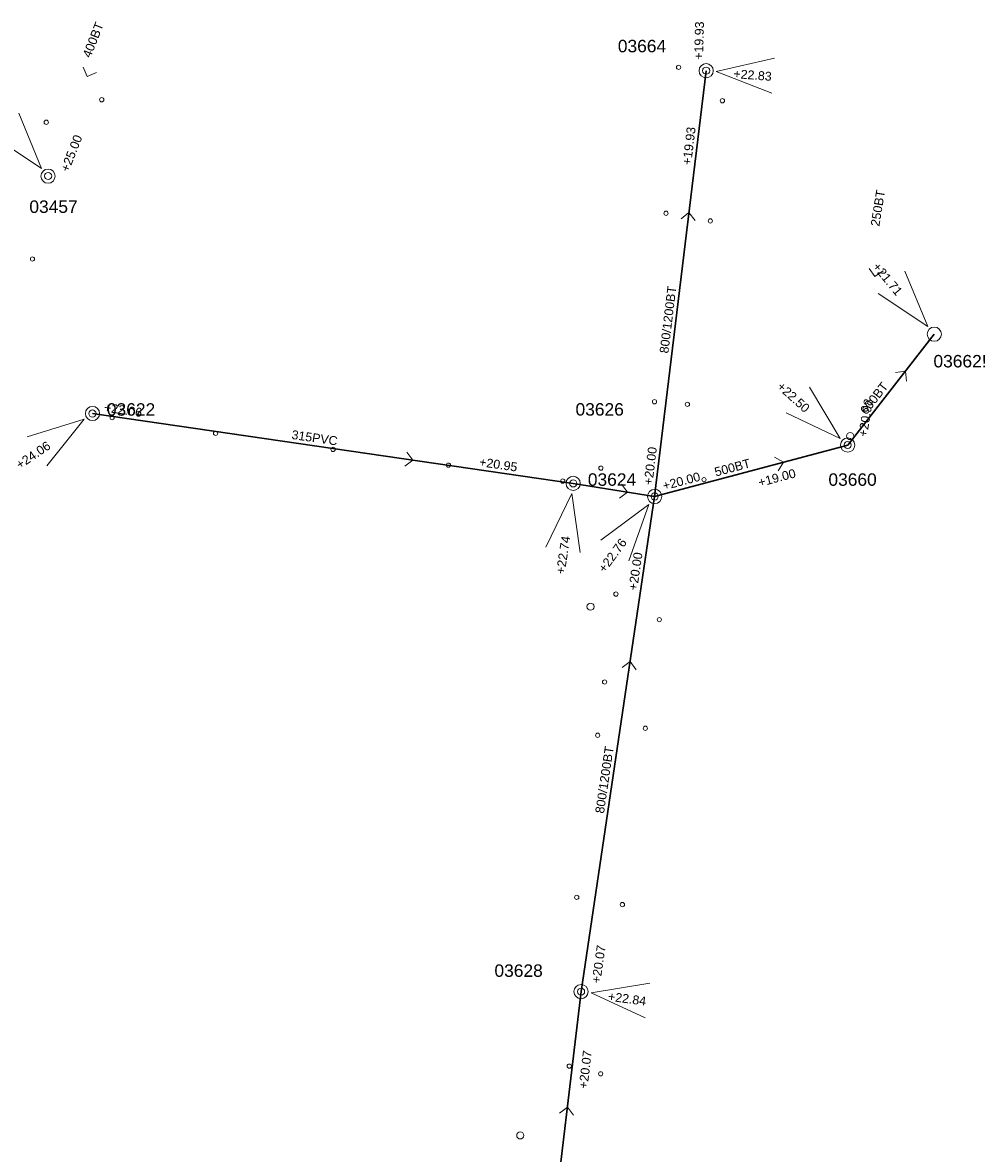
# Model space of a CAD drawing. Header units: metres. Extents: x 196788 to 198093, y 354523 to 355933.
# Tile 34 of 35: x 197917 to 198053, y 355222 to 355381. Entities that reach past the tile are written whole.
import ezdxf

# ---------------------------------------------------------------- set-up
doc = ezdxf.new("R2010")
doc.units = ezdxf.units.M
for name, color, linetype, lineweight in [('AFSTROOM', 2, 'Continuous', 0), ('BOB', 7, 'Continuous', 0), ('CODE', 1, 'Continuous', 0), ('DIAM', 7, 'Continuous', 0), ('GMGIS_STRENGEN', 3, 'Continuous', 30), ('inspectie-riool put', 2, 'Continuous', 0), ('kolk', 2, 'Continuous', 0), ('MVD', 5, 'Continuous', 0), ('PUT', 1, 'Continuous', 0)]:
    doc.layers.add(name, color=color, linetype=linetype, lineweight=lineweight)
doc.styles.get("Standard").update_dxf_attribs({"font": 'arial.ttf'})

# ---------------------------------------------------------------- blocks, each defined once
blk = doc.blocks.new('S360')
at = {"layer": 'inspectie-riool put', "color": 7, "linetype": 'Continuous', "lineweight": 0}
blk.add_circle((0, 0), 0.5, dxfattribs=at)
blk = doc.blocks.new('AFSTROOM')
at = {"layer": 'AFSTROOM', "linetype": 'Continuous'}
for q in [(1, 1), (1, -1)]:
    blk.add_line((0, 0), q, dxfattribs=at)
blk = doc.blocks.new('S340')
at = {"layer": 'kolk', "color": 7, "linetype": 'Continuous', "lineweight": 0}
blk.add_circle((0, 0), 0.3, dxfattribs=at)

msp = doc.modelspace()

# ---------------------------------------------------------------- linework, layer by layer
at = {"layer": 'GMGIS_STRENGEN', "linetype": 'Continuous', "flags": 128}
for points in [[(198006.36, 355314.67), (198013.61, 355374.56)], [(198033.52, 355321.91), (198045.7, 355337.5)], [(197927.26, 355326.34), (197994.9, 355316.51)], [(198006.36, 355314.67), (198033.52, 355321.91)], [(197994.9, 355316.51), (198006.36, 355314.67)], [(197996.01, 355245.03), (198006.36, 355314.67)], [(197990.21, 355196.3), (197996.01, 355245.03)]]:
    msp.add_lwpolyline(points, dxfattribs=at)
at = {"layer": 'MVD', "linetype": 'Continuous'}
for p, q in [((198023.21, 355376.31), (198015.02, 355374.46)), ((198015.02, 355374.46), (198022.85, 355371.41)), ((197920.11, 355360.82), (197916.91, 355368.58)), ((197913.12, 355365.46), (197920.11, 355360.82)), ((198044.8, 355338.59), (198041.58, 355346.35)), ((198037.8, 355343.23), (198044.8, 355338.59)), ((198032.47, 355322.85), (198028.16, 355330.06)), ((197926.09, 355325.54), (197918.06, 355323.05)), ((197920.83, 355318.99), (197926.09, 355325.54)), ((198024.87, 355326.42), (198032.47, 355322.85)), ((197994.69, 355315.11), (197991.04, 355307.55)), ((197995.9, 355306.8), (197994.69, 355315.11)), ((198005.52, 355313.53), (197998.78, 355308.51)), ((198002.74, 355305.6), (198005.52, 355313.53)), ((198005.7, 355246.21), (197997.41, 355244.84)), ((197997.41, 355244.84), (198005.05, 355241.34))]:
    msp.add_line(p, q, dxfattribs=at)
at = {"layer": 'PUT', "linetype": 'Continuous'}
for centre in [(198013.61, 355374.56), (197921.01, 355359.72), (198045.7, 355337.5), (197927.26, 355326.34), (198033.52, 355321.91), (197994.9, 355316.51), (198006.36, 355314.67), (197996.01, 355245.03)]:
    msp.add_circle(centre, 1, dxfattribs=at)

# ---------------------------------------------------------------- block references
at = {"layer": 'AFSTROOM'}
for p, rotation in [((197926.52, 355373.74), 68.5), ((198011.19, 355354.6), 263.1), ((198037.35, 355345.6), 80.8), ((198041.64, 355332.3), 232), ((197972.35, 355319.79), 171.7), ((198024.47, 355319.49), 194.8999999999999), ((198002.54, 355315.28), 170.8), ((198002.91, 355291.45), 261.6), ((197994.08, 355228.79), 263.2)]:
    msp.add_blockref('AFSTROOM', p, dxfattribs=dict(at, rotation=rotation))
at = {"layer": 'inspectie-riool put', "color": 7, "linetype": 'Continuous', "lineweight": 0}
for p in [(198013.61, 355374.56), (197921.02, 355359.75), (197927.26, 355326.34), (198033.87, 355323.17), (198033.52, 355321.91), (197994.9, 355316.51), (198006.36, 355314.67), (197997.34, 355299.18), (197996.01, 355245.03), (197987.45, 355224.81)]:
    msp.add_blockref('S360', p, dxfattribs=at)
at = {"layer": 'kolk', "color": 7, "linetype": 'Continuous', "lineweight": 0}
for p in [(198009.73, 355375.03), (197928.57, 355370.47), (198015.89, 355370.34), (197920.76, 355367.31), (198007.96, 355354.51), (198014.2, 355353.43), (197918.82, 355348.08), (198006.34, 355328), (198010.97, 355327.63), (197930.03, 355325.77), (197944.58, 355323.56), (197961.12, 355321.29), (197977.34, 355319.08), (197998.79, 355318.66), (197993.44, 355316.84), (198013.3, 355317.04), (198000.91, 355300.95), (198007.02, 355297.35), (197999.32, 355288.58), (198005.05, 355282.08), (197998.34, 355281.09), (197995.4, 355258.29), (198001.83, 355257.28), (197994.35, 355234.55), (197998.77, 355233.47)]:
    msp.add_blockref('S340', p, dxfattribs=at)

# ---------------------------------------------------------------- texts
at = {"layer": 'BOB'}
for s, rotation, p in [('+19.93', 88.3, (198013.15, 355376.08)), ('+19.93', 83.1, (198011.49, 355361.22)), ('+25.00', 68.5, (197923.89, 355360.21)), ('+20.98', 80.8, (198036.23, 355322.99)), ('+22.06', 351.7, (197928.81, 355326.62)), ('+20.00', 83.1, (198006.04, 355316.22)), ('+20.95', 351.7, (197981.61, 355318.95)), ('+19.00', 14.9, (198021.12, 355316.01)), ('+20.00', 14.9, (198007.68, 355315.54)), ('+20.00', 81.6, (198003.88, 355301.39)), ('+20.07', 81.6, (197998.7, 355246.14)), ('+20.07', 83.2, (197996.9, 355231.32))]:
    msp.add_text(s, height=1.25, rotation=rotation, dxfattribs=at).set_placement(p)
at = {"layer": 'CODE'}
for s, p in [('03664', (198001.18, 355377.15)), ('03457', (197918.38, 355354.56)), ('03662!', (198045.59, 355332.83)), ('03622', (197929.29, 355326.04)), ('03626', (197995.23, 355326.05)), ('03624', (197996.96, 355316.18)), ('03660', (198030.81, 355316.18)), ('03628', (197983.82, 355247.11))]:
    msp.add_text(s, height=1.75, dxfattribs=at).set_placement(p)
at = {"layer": 'DIAM'}
for s, rotation, p in [('400BT', 68.5, (197926.98, 355376.28)), ('250BT', 80.8, (198037.97, 355352.6)), ('800/1200BT', 83.1, (198008.28, 355334.75)), ('600BT', 52, (198036.14, 355326.07)), ('315PVC', 351.7, (197955.21, 355322.78)), ('500BT', 14.9, (198014.98, 355317.48)), ('800/1200BT', 81.6, (197999.22, 355270.03))]:
    msp.add_text(s, height=1.25, rotation=rotation, dxfattribs=at).set_placement(p)
at = {"layer": 'MVD'}
for s, rotation, p in [('+22.83', 355.7, (198017.41, 355373.53)), ('+21.71', 309.5, (198036.94, 355346.95)), ('+22.50', 317.9, (198023.47, 355329.98)), ('+24.06', 34.2, (197917.04, 355318.48)), ('+22.74', 81.3, (197993.69, 355303.68)), ('+22.76', 53.7, (197999.34, 355303.85)), ('+22.84', 352.4, (197999.74, 355243.77))]:
    msp.add_text(s, height=1.25, rotation=rotation, dxfattribs=at).set_placement(p)

doc.saveas('drawing.dxf')
